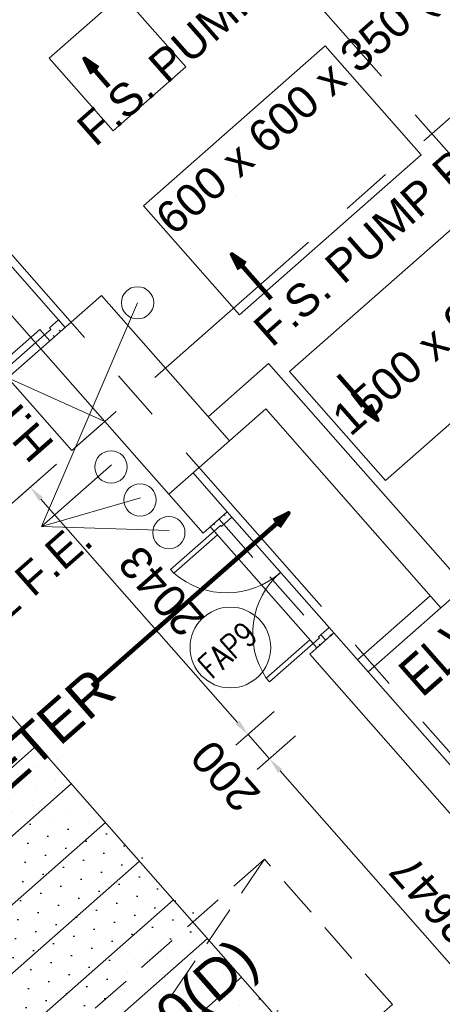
# Model space of a CAD drawing. Header units: millimetres. Extents: x 834119330 to 835277377, y 817781205 to 818243057.
# Tile 23 of 60: x 834337627 to 834340246, y 818026409 to 818032513. Entities that reach past the tile are written whole.
import ezdxf
from ezdxf.enums import TextEntityAlignment as Align

# ---------------------------------------------------------------- set-up
doc = ezdxf.new("R2010")
doc.units = ezdxf.units.MM
doc.header["$LTSCALE"] = 100
for name, pattern in [('CENTER', [2, 1.25, -0.25, 0.25, -0.25]), ('DASHDOT', [25.400000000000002, 12.7, -6.350000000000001, 0, -6.350000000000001]), ('Grid Line', [22.224999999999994, 12.7, -3.174999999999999, 3.174999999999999, -3.174999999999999]), ('HIDDENX2', [19.05, 12.7, -6.350000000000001]), ('PHANTOM', [63.50000000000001, 31.75, -6.350000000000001, 6.350000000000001, -6.350000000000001, 6.350000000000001, -6.350000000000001])]:
    doc.linetypes.add(name, pattern=pattern)
doc.layers.get('0').update_dxf_attribs({"lineweight": 0})
doc.layers.get('Defpoints').update_dxf_attribs({"lineweight": 0})
for name, color, linetype, lineweight in [('A-ANNO-NPLT', 5, 'CENTER', 13), ('A-WALL', 7, 'Continuous', 13), ('ATR01', 7, 'Continuous', 0), ('DLN020__', 6, 'DASHDOT', 0), ('DLN030_1', 1, 'Continuous', 0), ('DLN040__', 3, 'Continuous', 0), ('DLN050_A', 2, 'Continuous', 0), ('DLN210__', 7, 'Continuous', 0), ('DLN220__', 7, 'Continuous', 0), ('DLN240__', 1, 'Continuous', 0), ('DLN280__', 3, 'Continuous', 0), ('DLN325__', 7, 'Continuous', 0), ('DLN580__', 4, 'Continuous', 0), ('FITDOOR', 7, 'Continuous', 0), ('HATCH', 8, 'Continuous', 0), ('HCL246', 1, 'Continuous', 0), ('Pump House', 2, 'Continuous', 0), ('Pump Plinth', 4, 'Continuous', 13), ('Rev_D', 20, 'Continuous', 0), ('SITE BOUNDARY', 4, 'Continuous', 0)]:
    doc.layers.add(name, color=color, linetype=linetype, lineweight=lineweight)
doc.layers.add('DLN032__', color=7, linetype='Continuous')
doc.layers.add('DLN660', color=1, linetype='Continuous')
doc.styles.add('romans', font='romans.shx')
doc.styles.get("Standard").update_dxf_attribs({"font": 'swiss.ttf'})
doc.styles.add('StyleSwis721 Lt BT1', font='swissl.ttf')
doc.styles.add('Swis721tBT', font='swissl.ttf')
doc.dimstyles.new('INTDIM', dxfattribs={"dimtxt": 200, "dimasz": 125, "dimexe": 100, "dimexo": 150, "dimgap": 80, "dimtad": 1, "dimdec": 0, "dimzin": 11, "dimdsep": 46, "dimtxsty": 'StyleSwis721 Lt BT1', "dimblk1": '_Open3011', "dimblk2": '_Open3011', "dimsah": 1, "dimcen": -125, "dimclrd": 256, "dimclre": 256, "dimclrt": 2, "dimaunit": 1, "dimadec": 5, "dimazin": 0, "dimtfac": 1, "dimtdec": 0, "dimtofl": 0, "dimtmove": 2, "dimatfit": 3, "dimldrblk": '_Open3011', "dimfxl": 1, "dimtolj": 1, "dimtzin": 0, "dimlwd": -1, "dimlwe": -1, "dimarcsym": 0})

# ---------------------------------------------------------------- blocks, each defined once
blk = doc.blocks.new('DR1CL3')
at = {"layer": 'FITDOOR'}
for p, q in [((0, 0), (0, -37.5)), ((50, 0), (0, 0)), ((50, 0), (50, -50)), ((12, -37.5), (0, -37.5)), ((62.5, -50), (50, -50)), ((62.5, -50), (62.5, -125)), ((12, -87.5), (0, -87.5)), ((0, -87.5), (0, -125)), ((62.5, -125), (0, -125))]:
    blk.add_line(p, q, dxfattribs=at)
blk = doc.blocks.new('DR1CR3')
at = {"layer": 'FITDOOR'}
for p, q in [((-50, 0), (0, 0)), ((-50, 0), (-50, -50)), ((0, 0), (0, -37.5)), ((-62.5, -50), (-62.5, -125)), ((-62.5, -50), (-50, -50)), ((-12, -37.5), (0, -37.5)), ((-12, -87.5), (0, -87.5)), ((0, -87.5), (0, -125)), ((-62.5, -125), (0, -125))]:
    blk.add_line(p, q, dxfattribs=at)
blk = doc.blocks.new('d')
at = {"layer": 'FITDOOR', "color": 6}
for centre, radius, start, end in [((93949.55825221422, -51545.39865782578), 1249.999999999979, 269.9999999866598, 0), ((96449.55825221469, -51545.39865782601), 1249.99999999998, 180, 270)]:
    blk.add_arc(centre, radius, start, end, dxfattribs=at)
blk = doc.blocks.new('2.5m')
at = {"layer": 'FITDOOR', "extrusion": (0, 0, -1)}
for points in [[(-93949.558252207, -51545.39865778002), (-93949.55825220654, -52795.39865779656), (-93904.5582522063, -52795.39865779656), (-93904.558252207, -51545.39865777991), (-93949.55825220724, -51545.39865778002)], [(-96494.55825224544, -51545.39865777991), (-96494.55825224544, -52795.39865780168), (-96449.55825224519, -52795.39865780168), (-96449.55825224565, -51545.39865777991), (-96494.55825224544, -51545.39865777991)]]:
    blk.add_lwpolyline(points, dxfattribs=at)
at = {"layer": 'DLN240__'}
blk.add_blockref('d', (0, 0), dxfattribs=at)
at = {"layer": 'FITDOOR', "rotation": 180}
for name, p in [('DR1CR3', (93854.55825220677, -51545.39865777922)), ('DR1CL3', (96544.55825224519, -51545.39865777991))]:
    blk.add_blockref(name, p, dxfattribs=at)
blk = doc.blocks.new('FSHR-V02')
for p, q in [((0, 0), (600, -272.727272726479)), ((0, 0), (600, 0)), ((0, -272.727272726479), (0, 0)), ((600, 0), (600, -272.727272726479)), ((600, -272.727272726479), (0, -272.727272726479))]:
    blk.add_line(p, q)
blk = doc.blocks.new('*D117')
at = {"layer": 'Defpoints', "color": 0, "linetype": 'ByBlock', "transparency": 16777216}
for p in [(834337929.4519707, 818029823.6760938, -5.533628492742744e-07), (834337692.6643503, 818029615.2853163), (834339279.1668553, 818028290.039724, -5.533628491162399e-07)]:
    blk.add_point(p, dxfattribs=at)
at = {"layer": 'DLN240__', "linetype": 'ByBlock', "transparency": 16777216}
for p, q in [((834337854.3833976, 818029757.610147), (834337617.5957772, 818029549.2193696)), ((834338976.3130491, 818028156.7173095), (834337758.7302971, 818029540.2167431)), ((834339204.0982821, 818028223.9737772), (834338967.3104228, 818028015.5827895))]:
    blk.add_line(p, q, dxfattribs=at)
for points in [[(834337771.241726, 818029551.2277343), (834337746.2188683, 818029529.205752), (834337692.6643503, 818029615.2853163)], [(834338988.824478, 818028167.7283007), (834338963.8016202, 818028145.7063184), (834339042.3789959, 818028081.6487362)]]:
    blk.add_solid(points, dxfattribs=at)
at = {"layer": 'DLN240__', "color": 2, "linetype": 'ByBlock', "transparency": 16777216, "insert": (834338504.7345897, 818028969.2246332), "char_height": 200, "attachment_point": 5, "rotation": 131.35018694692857, "style": 'StyleSwis721 Lt BT1'}
blk.add_mtext('\\A1;2043', dxfattribs=at)
blk = doc.blocks.new('_Open301')
at = {"layer": 'Rev_D', "linetype": 'ByBlock'}
blk.add_line((0, 0), (-1, 0), dxfattribs=at)
blk = doc.blocks.new('_Open3011')
at = {"layer": 'ATR01', "linetype": 'ByBlock'}
blk.add_line((0, 0), (-1, 0), dxfattribs=at)
at = {"layer": 'ATR01', "linetype": 'ByBlock', "yscale": 1.119319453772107, "zscale": 0.008}
blk.add_blockref('_Open301', (0, 0), dxfattribs=at)
blk = doc.blocks.new('*D118')
at = {"layer": 'Defpoints', "color": 0, "linetype": 'ByBlock', "transparency": 16777216}
for p in [(834339279.1668553, 818028290.039724, -5.533628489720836e-07), (834339411.2987714, 818028139.9025981, -5.533628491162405e-07), (834339042.1537539, 818028081.4505064)]:
    blk.add_point(p, dxfattribs=at)
at = {"layer": 'DLN240__', "linetype": 'ByBlock', "transparency": 16777216}
for p, q in [((834339204.0982821, 818028223.9737772), (834338967.0851808, 818028015.3845598)), ((834339174.285647, 818027931.3133605), (834339042.1537539, 818028081.4505064)), ((834339336.2301981, 818028073.8366513), (834339099.2170739, 818027865.2474138))]:
    blk.add_line(p, q, dxfattribs=at)
at = {"layer": 'DLN240__', "color": 2, "linetype": 'ByBlock', "transparency": 16777216, "insert": (834338901.677575, 818027824.6095016), "char_height": 200, "attachment_point": 5, "rotation": 131.35018694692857, "style": 'StyleSwis721 Lt BT1'}
blk.add_mtext('\\A1;200', dxfattribs=at)
blk = doc.blocks.new('*D119')
at = {"layer": 'Defpoints', "color": 0, "linetype": 'ByBlock', "transparency": 16777216}
for p in [(834339411.298772, 818028139.9025993, -5.533628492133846e-07), (834339174.5850912, 818027931.5768943), (834341160.3157303, 818026152.5524884, -5.533628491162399e-07)]:
    blk.add_point(p, dxfattribs=at)
at = {"layer": 'DLN240__', "linetype": 'ByBlock', "transparency": 16777216}
for p, q in [((834339336.2301989, 818028073.8366525), (834339099.5165181, 818027865.5109476)), ((834340857.5357956, 818026019.2950864), (834339240.651038, 818027856.508321)), ((834341085.2471571, 818026086.4865416), (834340848.5331693, 818025878.1605664))]:
    blk.add_line(p, q, dxfattribs=at)
for points in [[(834339253.162467, 818027867.5193123), (834339228.1396092, 818027845.49733), (834339174.5850912, 818027931.5768943)], [(834340870.0472245, 818026030.3060776), (834340845.0243667, 818026008.2840953), (834340923.6017424, 818025944.2265131)]]:
    blk.add_solid(points, dxfattribs=at)
at = {"layer": 'DLN240__', "color": 2, "linetype": 'ByBlock', "transparency": 16777216, "insert": (834340186.3063334, 818027058.6593107), "char_height": 200, "attachment_point": 5, "rotation": 131.35018694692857, "style": 'StyleSwis721 Lt BT1'}
blk.add_mtext('\\A1;2647', dxfattribs=at)
blk = doc.blocks.new('500 width door')
at = {"layer": 'DLN210__', "lineweight": 30}
blk.add_line((7547.728520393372, 12120.83776676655), (7407.378520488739, 12120.83776700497), dxfattribs=at)
at = {"layer": 'DLN325__', "color": 6}
blk.add_arc((7411.249053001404, 12121.49990832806), 500.6771023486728, 269.5570714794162, 352.2717552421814, dxfattribs=at)
at = {"layer": 'FITDOOR'}
for p, q in [((7407.378520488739, 12076.97839212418), (7407.378520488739, 12120.83776700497)), ((7433.694145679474, 12120.83776700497), (7407.378520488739, 12120.83776700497)), ((7433.694145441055, 12112.41676700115), (7433.694145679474, 12120.83776700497)), ((7547.728520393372, 12085.75026667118), (7495.097270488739, 12085.7502669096)), ((7495.097270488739, 12076.97839188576), (7495.097270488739, 12085.7502669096)), ((7547.728520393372, 12120.83776676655), (7521.412895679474, 12120.83776664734)), ((7521.412895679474, 12112.41676676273), (7521.412895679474, 12120.83776664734)), ((7547.728520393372, 12085.75026667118), (7547.728520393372, 12120.83776676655)), ((7547.728520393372, 12085.75026667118), (7547.728520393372, 12054.17151665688)), ((7907.378520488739, 12085.75026535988), (7547.728520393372, 12085.75026667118)), ((7907.378520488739, 12085.75026535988), (7907.37852025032, 12054.17151534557)), ((7495.097270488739, 12076.97839188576), (7407.378520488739, 12076.97839212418)), ((7547.728520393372, 12054.17151665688), (7907.37852025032, 12054.17151534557))]:
    blk.add_line(p, q, dxfattribs=at)
blk = doc.blocks.new('*D196')
at = {"layer": 'Defpoints', "color": 0, "linetype": 'ByBlock', "transparency": 16777216}
for p in [(834335370.9318268, 818027038.9587039, 1.664477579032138e-05), (834337809.0040643, 818024268.6578757, 1.66447728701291e-05), (834337482.0670463, 818023980.9324011)]:
    blk.add_point(p, dxfattribs=at)
at = {"layer": 'DLN240__', "linetype": 'ByBlock', "transparency": 16777216}
for p, q in [((834335295.8628547, 818026972.8932106), (834334968.9429811, 818026685.1828241)), ((834335110.0774467, 818026676.1793461), (834337416.0015523, 818024056.0013733)), ((834337733.9350923, 818024202.5923823), (834337406.9980744, 818023914.8669077))]:
    blk.add_line(p, q, dxfattribs=at)
for points in [[(834335097.5659513, 818026665.1684304), (834335122.588942, 818026687.1902617), (834335044.0119529, 818026751.248318)], [(834337403.490057, 818024044.9904577), (834337428.5130477, 818024067.0122889), (834337482.0670462, 818023980.9324015)]]:
    blk.add_solid(points, dxfattribs=at)
at = {"layer": 'DLN240__', "color": 2, "linetype": 'ByBlock', "transparency": 16777216, "insert": (834336125.8258541, 818025245.3335805), "char_height": 200, "attachment_point": 5, "rotation": 131.34984124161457, "style": 'StyleSwis721 Lt BT1'}
blk.add_mtext('\\A1;3690', dxfattribs=at)
blk = doc.blocks.new('TRENCH')
at = {"linetype": 'ByBlock'}
h = blk.add_hatch(dxfattribs=at)
h.set_pattern_fill('DOTS', color=256, scale=74.99999999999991)
h.set_pattern_definition([(41.34984124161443, (-351035.2678678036, -2.172474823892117), (-33.96973129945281, 128.7086088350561), [0, -119.0625])])
h.paths.add_polyline_path([(-398418.0591776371, -20378.72356434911), (-395878.0591781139, -20378.72356470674), (-395878.0585567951, -24069.08437617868), (-398418.058557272, -24069.08437594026)])
at = {"layer": 'HCL246', "linetype": 'ByBlock'}
h = blk.add_hatch(dxfattribs=at)
h.set_pattern_fill('_USER', color=8, scale=309.9999999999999, pattern_type=0)
h.set_pattern_definition([(360, (-398418.058100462, -24069.08437594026), (-2.842170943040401e-14, 310), [])])
h.paths.add_polyline_path([(-395878.0585477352, -24069.08453270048), (-398418.058557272, -24069.08437594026), (-398418.0591971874, -20378.7233510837), (-395878.0591871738, -20378.72350796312)])
at = {"layer": 'HCL246', "color": 8, "linetype": 'ByBlock', "elevation": -1.663914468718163e-05}
blk.add_lwpolyline([(-395878.0585477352, -24069.08453270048), (-398418.058557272, -24069.08437594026), (-398418.0591971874, -20378.7233510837), (-395878.0591871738, -20378.72350796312)], close=True, dxfattribs=at)
blk = doc.blocks.new('A$C7285572E')
at = {"layer": 'A-ANNO-NPLT', "color": 3, "linetype": 'PHANTOM'}
blk.add_lwpolyline([(258.840146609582, 2.508328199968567, -0.1937461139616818), (226.494099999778, 18.00010000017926), (220.2767651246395, 12.52837960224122), (224.9013822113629, 7.273580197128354), (217.3780834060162, 0.6525137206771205), (222.6353030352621, -5.321091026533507, -0.2570627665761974), (231.1648360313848, -8.394748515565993), (245.8627809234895, -25.09553706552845), (259.9058339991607, -12.73659846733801)], format="xyb", close=True, dxfattribs=at)
blk = doc.blocks.new('Grid Line')
at = {"layer": 'DLN020__', "linetype": 'Grid Line'}
for p, q in [((5410.421154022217, -35085.25437045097), (5410.421154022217, 27470.98781502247)), ((7860.874400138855, -35085.25437045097), (7860.874400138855, 27470.98781490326)), ((-9985.196258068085, 0), (30672.1845228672, 1.192092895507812e-07))]:
    blk.add_line(p, q, dxfattribs=at)

msp = doc.modelspace()

# ---------------------------------------------------------------- hatches: boundary and pattern name
at = {"layer": 'A-WALL', "linetype": 'ByBlock'}
h = msp.add_hatch(dxfattribs=at)
h.set_pattern_fill('EARTH', color=1, scale=70, angle=45)
h.set_pattern_definition([(86.35019583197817, (834259067.9725451, 817913852.1457578), (-415.3024591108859, 471.894445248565), [444.5, -444.5]), (86.35019583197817, (834258901.6231256, 817913862.7567552), (-415.3024591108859, 471.894445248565), [444.5, -444.5]), (86.35019583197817, (834258735.273706, 817913873.3677526), (-415.3024591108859, 471.894445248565), [444.5, -444.5]), (176.3501958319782, (834258683.3608986, 817913932.3545582), (-471.894445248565, -415.3024591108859), [444.5, -444.5]), (176.3501958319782, (834258693.971896, 817914098.7039778), (-471.894445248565, -415.3024591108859), [444.5, -444.5]), (176.3501958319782, (834258704.5828934, 817914265.0533974), (-471.894445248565, -415.3024591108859), [444.5, -444.5])])
edge = h.paths.add_edge_path()
edge.add_line((834340573.9401423, 818045816.0773555), (834336024.7552061, 818041812.5042552))
edge.add_arc((834369885.5844324, 818077441.152635), 49152.37879555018, 226.457295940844, 266.4338080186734)
edge.add_line((834366828.2272502, 818028383.9522631), (834367803.587914, 818014432.7823398))
edge.add_line((834367803.587914, 818014432.7823398), (834358038.4785458, 818005838.6039642))
edge.add_line((834358038.4785458, 818005838.6039642), (834354765.1474665, 818002958.0774515))
edge.add_line((834354765.1474665, 818002958.0774515), (834360515.2826159, 817996424.3076239))
edge.add_line((834360515.2826159, 817996424.3076239), (834377661.1468215, 818011513.7640897))
edge.add_line((834377661.1468215, 818011513.7640897), (834376055.3816576, 818034955.0898898))
edge.add_arc((834369649.7554828, 818077415.8717787), 42941.23944780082, 227.3820118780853, 278.57893987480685, ccw=False)
at = {"layer": 'HATCH'}
h = msp.add_hatch(dxfattribs=at)
h.set_pattern_fill('ANSI37', color=8, scale=50.00000000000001)
h.set_pattern_definition([(86.3498412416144, (834357388.7276653, 818073559.8086872), (-158.4279560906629, 10.10669228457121), []), (176.3498412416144, (834357388.7276653, 818073559.8086872), (-10.10669228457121, -158.4279560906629), [])])
edge = h.paths.add_edge_path()
edge.add_line((834339724.6500934, 818035919.4590132), (834339570.7057986, 818035783.976806))
edge.add_arc((834370367.3776978, 818078400.1866382), 52579.23868342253, 234.1461824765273, 243.6197023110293)
edge.add_line((834347004.994723, 818031296.307793), (834343600.3842709, 818028299.9955753))
edge.add_line((834343600.3842709, 818028299.9955753), (834343732.5161878, 818028149.8584493))
edge.add_line((834343732.5161878, 818028149.8584493), (834347361.7511666, 818031343.8570784))
edge.add_arc((834370331.123165, 818078343.1681063), 52311.82741118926, 234.1915349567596, 243.954444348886, ccw=False)
at = {"layer": 'HATCH', "linetype": 'Continuous', "ltscale": 0.2}
h = msp.add_hatch(dxfattribs=at)
h.set_pattern_fill('DGN_ANSI31', color=8, scale=25, angle=-3.989509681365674e-09, style=0, pattern_type=2)
h.set_pattern_definition([(210.4004282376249, (848684328.1114694, 1012279243.278203), (40.1669417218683, -68.46172228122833), [])])
edge = h.paths.add_edge_path()
edge.add_line((834304369.9178588, 818035393.6443388), (834304072.4974862, 818035435.5383407))
edge.add_line((834304072.4974862, 818035435.5383408), (834304030.6783289, 818034793.0587554))
edge.add_line((834304030.6783288, 818034793.0587552), (834293138.2195108, 818027176.0337894))
edge.add_line((834293138.219511, 818027176.0337896), (834292658.3654084, 818027311.5582625))
edge.add_line((834292658.3654082, 818027311.5582626), (834292163.2810185, 818025227.6233453))
edge.add_line((834292163.2810189, 818025227.6233451), (834293757.0619063, 818024607.0308394))
edge.add_line((834293757.0619061, 818024607.0308394), (834294865.416257, 818023967.6404809))
edge.add_line((834294865.4162569, 818023967.6404808), (834296156.8742536, 818022940.0095154))
edge.add_line((834296156.8742537, 818022940.0095155), (834297099.8026237, 818021932.7953873))
edge.add_line((834297099.802624, 818021932.7953875), (834302306.6759403, 818016010.1479838))
edge.add_line((834302306.6759399, 818016010.1479838), (834273579.5777344, 817990755.1875517))
edge.add_line((834273579.5777347, 817990755.1875517), (834331000.8571684, 817925420.6441158))
edge.add_line((834331000.8571682, 817925420.6441162), (834375196.1992714, 817964315.8563646))
edge.add_line((834375196.1992713, 817964315.856364), (834374066.3398589, 817980996.7087481))
edge.add_line((834374066.3398589, 817980996.7087486), (834339463.320393, 818020376.0648733))
edge.add_arc((834328000.4580307, 818007970.7398579), 16890.50923650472, 47.2612146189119, 51.69748437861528)
edge.add_arc((834333427.8441128, 818015250.8383305), 7817.591371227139, 49.84168101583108, 69.23079940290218)
edge.add_arc((834333018.9148502, 818015427.2859437), 7810.301242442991, 65.96509768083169, 78.45877159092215)
edge.add_arc((834332634.573532, 818013897.0774372), 9386.730902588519, 78.02894900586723, 87.71232055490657)
edge.add_arc((834332591.446601, 818014607.765378), 8678.62508919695, 87.24053358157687, 99.73591736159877)
edge.add_line((834331123.8280873, 818023161.3979008), (834329930.938777, 818024516.8389789))
edge.add_line((834329930.9387771, 818024516.838979), (834326628.6112168, 818028269.1049356))
edge.add_line((834326628.6112167, 818028269.1049349), (834325599.3427485, 818029438.6882662))
edge.add_line((834325599.3427488, 818029438.6882665), (834316188.4252017, 818021156.3755944))
edge.add_line((834316188.4252015, 818021156.3755944), (834313686.4693277, 818024016.5062827))
edge.add_line((834313686.4693277, 818024016.5062826), (834313235.7130369, 818023646.4322566))
edge.add_line((834313235.7130369, 818023646.4322565), (834312968.6615137, 818023950.198931))
edge.add_line((834312968.6615137, 818023950.1989312), (834311053.4426948, 818022266.4655045))
edge.add_line((834311053.4426948, 818022266.4655044), (834308435.7527834, 818025244.0443176))
edge.add_line((834308435.7527835, 818025244.0443177), (834306762.32726, 818027183.250326))
edge.add_arc((834311650.6868776, 818031401.6292493), 6456.839822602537, 206.9382270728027, 220.7923428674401, ccw=False)
edge.add_arc((834329611.0852094, 818040528.5316589), 26603.21060789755, 202.0649511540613, 206.9382270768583, ccw=False)
edge.add_arc((834312203.3948425, 818033472.4028819), 7819.796721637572, 183.3977739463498, 202.064951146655, ccw=False)
edge.add_arc((834329308.2511154, 818034487.9516938), 24954.77403411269, 177.9200887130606, 183.3977739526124, ccw=False)

# ---------------------------------------------------------------- linework, layer by layer
at = {"layer": 'A-WALL', "color": 5, "lineweight": 13}
for centre, radius, start, end in [((834369905.030202, 818077552.9860284, 2.213451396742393e-07), 49265.00000000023, 224.2561152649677, 266.4194157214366), ((834369905.0300374, 818077552.9620454, 2.213456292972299e-07), 49764.97606628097, 224.2268588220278, 265.9149827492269)]:
    msp.add_arc(centre, radius, start, end, dxfattribs=at)
at = {"layer": 'Defpoints', "color": 8, "linetype": 'ByBlock', "elevation": 8.85551716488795e-07}
msp.add_lwpolyline([(834340573.9401423, 818045816.0773555), (834336024.7552061, 818041812.5042552, 0.1762213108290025), (834366828.2272502, 818028383.9522631), (834367803.587914, 818014432.7823398), (834358038.4785458, 818005838.6039642), (834354765.1474665, 818002958.0774515), (834360515.2826159, 817996424.3076239), (834377661.1468215, 818011513.7640897), (834376055.3816576, 818034955.0898898, -0.2271803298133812)], format="xyb", close=True, dxfattribs=at)
at = {"layer": 'DLN050_A'}
msp.add_circle((834338932.4019474, 818028621.0162526, 2.213324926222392e-07), 250.0000000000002, dxfattribs=at)
at = {"layer": 'DLN210__', "lineweight": 13}
for p, q in [((834338701.1905341, 818029703.5945079, 2.213451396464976e-07), (834338913.5862666, 818029462.2562654, 2.213387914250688e-07)), ((834338551.0534089, 818029571.4625907, 2.213451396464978e-07), (834338763.44914, 818029330.1243479, 2.213433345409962e-07)), ((834338913.5862666, 818029462.2562654, 2.213387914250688e-07), (834338763.44914, 818029330.1243479, 2.213433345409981e-07)), ((834339720.5756264, 818028545.3009512, 2.213451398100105e-07), (834340170.9870048, 818028941.6967018, 2.213451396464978e-07)), ((834339786.6415848, 818028470.2323883, 2.213451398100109e-07), (834340237.0529628, 818028866.6281388, 2.213451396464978e-07)), ((834339574.2458533, 818028711.5706317, 2.213433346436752e-07), (834339424.1087265, 818028579.4387145, 2.213433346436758e-07)), ((834339574.2458528, 818028711.5706313, 2.213451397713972e-07), (834340822.1461929, 818027293.6227582, 2.213451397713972e-07)), ((834339424.1087271, 818028579.4387151, 2.213451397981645e-07), (834340672.0090683, 818027161.4908426, 2.213451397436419e-07))]:
    msp.add_line(p, q, dxfattribs=at)
at = {"layer": 'DLN210__', "linetype": 'HIDDENX2', "ltscale": 0.25}
msp.add_line((834338862.7998499, 818029417.5604143, 2.213436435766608e-07), (834339523.4594373, 818028666.8747816, 2.213464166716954e-07), dxfattribs=at)
at = {"layer": 'DLN210__', "lineweight": 13, "elevation": 2.213482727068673e-07}
for points in [[(834338794.264307, 818030051.9295084), (834339169.6071209, 818030382.259301), (834340387.1900889, 818028998.7600558)], [(834338926.3962234, 818029901.7923832), (834339151.6019119, 818030099.990258), (834340237.0529628, 818028866.6281388)]]:
    msp.add_lwpolyline(points, dxfattribs=at)
at = {"layer": 'DLN210__', "lineweight": 13, "extrusion": (0, -3.388132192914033e-21, -1), "elevation": -2.213538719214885e-07}
msp.add_lwpolyline([(-834340237.0529628, 818028866.6281388), (-834340800.4074299, 818029362.4222682)], dxfattribs=at)
at = {"layer": 'DLN220__', "color": 4, "linetype": 'HIDDENX2', "ltscale": 0.2}
msp.add_line((834339143.8180625, 818027308.5094473, 2.213359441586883e-07), (834336408.3461971, 818023302.6230042, 2.213359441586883e-07), dxfattribs=at)
at = {"layer": 'DLN220__', "color": 4, "linetype": 'HIDDENX2', "ltscale": 0.2, "elevation": 2.213482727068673e-07}
msp.add_lwpolyline([(834339143.8180624, 818027308.5094473), (834335615.5727711, 818024203.4280546), (834336408.3420268, 818023302.6193345), (834339936.5873187, 818026407.7007277)], close=True, dxfattribs=at)
at = {"layer": 'DLN280__', "extrusion": (0, 0, -1)}
msp.add_line((834337758.2619083, 818030472.2853472, 2.213359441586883e-07), (834337758.2619083, 818030472.2853472, 2.213359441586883e-07), dxfattribs=at)
at = {"layer": 'DLN280__', "extrusion": (0, -3.388132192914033e-21, -1), "elevation": -2.213538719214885e-07}
msp.add_lwpolyline([(-834337758.2619083, 818030472.2853472), (-834338133.604723, 818030802.615139), (-834338926.3962234, 818029901.7923832), (-834338551.0534089, 818029571.4625907)], close=True, dxfattribs=at)
at = {"layer": 'DLN580__'}
for p, q in [((834337762.3335543, 818029371.4425647, 2.213482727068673e-07), (834338357.182857, 818030757.7696539)), ((834337762.3335544, 818029371.4425647, 2.213138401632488e-07), (834338554.1938795, 818029345.4505689, 2.213138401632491e-07))]:
    msp.add_line(p, q, dxfattribs=at)
at = {"layer": 'DLN580__', "elevation": 2.213482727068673e-07}
msp.add_lwpolyline([(834338195.6790732, 818029752.8190806), (834337762.3335544, 818029371.4425647), (834338375.7264931, 818029548.2371562), (834338375.7264931, 818029548.2371562)], dxfattribs=at)
at = {"layer": 'DLN580__'}
for centre in [(834338357.1828572, 818030757.7696538), (834338192.8324949, 818029740.0152321, 2.213026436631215e-07), (834338372.8799146, 818029535.4333079, 2.21302643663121e-07), (834338551.347301, 818029332.6467211, 2.213026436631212e-07)]:
    msp.add_circle(centre, 100.0000000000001, dxfattribs=at)
at = {"layer": 'Pump House', "color": 1}
for p, q in [((834337908.3946263, 818030604.4133846, 2.213158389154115e-07), (834336172.5121838, 818032576.8391789, 2.213158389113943e-07)), ((834335981.0833336, 818032491.6259121, 2.213112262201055e-07), (834337758.257615, 818030472.2815688, 2.213139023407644e-07)), ((834339545.2697382, 818028744.4952328, 2.213451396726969e-07), (834338942.5623813, 818029429.3316588, 2.213387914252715e-07)), ((834338831.4084332, 818029343.1930089, 2.213387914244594e-07), (834339445.706233, 818028645.1867397, 2.213451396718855e-07))]:
    msp.add_line(p, q, dxfattribs=at)
at = {"layer": 'Pump Plinth'}
for p, q in [((834338970.410254, 818031418.9943707, 2.213359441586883e-07), (834338970.410254, 818031418.9943707, 2.213359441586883e-07)), ((834339654.3412963, 818030641.8661525, 2.213359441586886e-07), (834339654.3412963, 818030641.8661525, 2.213359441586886e-07))]:
    msp.add_line(p, q, dxfattribs=at)
at = {"layer": 'Pump Plinth', "extrusion": (0.0001663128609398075, -0.0001889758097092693, 0.9999999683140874), "elevation": -15833.42597383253}
msp.add_lwpolyline([(834338645.1430904, 818032231.8709382), (834338194.7317194, 818031835.4751801), (834337798.3359616, 818032285.8865513), (834338248.747333, 818032682.2823081), (834338645.1430904, 818032231.8709382)], dxfattribs=at)
at = {"layer": 'Pump Plinth'}
for points, elevation in [([(834340114.9972032, 818031675.2412014), (834338988.9687593, 818030684.2518255), (834338394.3751336, 818031359.8688918), (834339520.4035777, 818032350.8582678)], -0.245167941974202), ([(834341020.3364949, 818030646.5341163), (834339894.308051, 818029655.5447402), (834339299.7144254, 818030331.1618066), (834340425.7428694, 818031322.1511825)], -0.590138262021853)]:
    msp.add_lwpolyline(points, close=True, dxfattribs=dict(at, elevation=elevation))

# ---------------------------------------------------------------- block references
at = {"layer": 'DLN032__', "linetype": 'ByBlock', "rotation": 41.3498412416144}
msp.add_blockref('TRENCH', (834620905.8586501, 818305474.6227244, 4.865028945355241e-09), dxfattribs=at)
at = {"layer": 'DLN210__', "extrusion": (4.084375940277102e-21, 3.594556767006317e-21, -1), "zscale": -1, "rotation": 318.6498041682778}
msp.add_blockref('500 width door', (-834352481.9465109, 818025257.073148, -2.213324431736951e-07), dxfattribs=at)
at = {"layer": 'DLN210__', "rotation": 221.3501958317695}
msp.add_blockref('500 width door', (834337127.1108243, 818042704.2649691, 2.21338791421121e-07), dxfattribs=at)
at = {"layer": 'DLN240__', "rotation": 311.3494866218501}
msp.add_blockref('2.5m', (834312727.1539829, 818137050.6948383, -3.262410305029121e-05), dxfattribs=at)
at = {"layer": 'DLN580__', "extrusion": (-1.50463276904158e-36, 1.97215226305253e-31, -1), "zscale": -1, "rotation": 48.64980417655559}
msp.add_blockref('FSHR-V02', (-834338154.6576605, 818030021.873971, -2.213138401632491e-07), dxfattribs=at)
at = {"layer": 'DLN660', "linetype": 'ByBlock', "xscale": 1000, "yscale": 1000, "zscale": 1000, "rotation": 359.9996454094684}
msp.add_blockref('A$C7285572E', (834108000.8885983, 818027128.4017447, 1.531087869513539e-05), dxfattribs=at)
at = {"layer": 'SITE BOUNDARY', "color": 1, "rotation": 41.35019583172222}
msp.add_blockref('Grid Line', (834334280.8036567, 818026612.5922757, 2.213451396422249e-07), dxfattribs=at)

# ---------------------------------------------------------------- texts
at = {"layer": 'DLN040__', "color": 0, "attachment_point": 1}
for s, insert, char_height, width, rotation, line_spacing_factor in [('F.S. PUMP PLINTH \\P600 x 600 x 350 (H)', (834337963.2843103, 818031869.3077852, 2.213670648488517e-07), 200.0000000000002, 6757.398768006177, 41.350195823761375, 2.206669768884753), ('F.S. PUMP PLINTH \\P1500 x 900 x 350 (H)', (834339057.5206673, 818030625.9632126, 2.213670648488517e-07), 200.0000000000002, 6757.398768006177, 41.350195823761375, 2.206669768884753), ('F.S. CHECK METER\\PCABINET\\P1500(W) X 600(D)', (834335611.9965997, 818026346.035861, 2.213490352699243e-07), 250.0000000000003, 5066.657564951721, 41.35019582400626, 2.206669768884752)]:
    msp.add_mtext(s, dxfattribs=dict(at, insert=insert, char_height=char_height, width=width, rotation=rotation, line_spacing_factor=line_spacing_factor))
at = {"layer": 'DLN040__', "color": 0, "insert": (834339955.7641588, 818028493.6760049, 2.213451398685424e-07), "char_height": 250.0000000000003, "attachment_point": 1, "rotation": 41.350195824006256, "line_spacing_factor": 2.206669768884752}
msp.add_mtext('{\\W0.8;ELV \\PEquipment \\PRm.}', dxfattribs=at)
at = {"layer": 'DLN050_A', "style": 'romans', "width": 0.8}
msp.add_text('FAP9', height=149.9999999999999, rotation=41.35021135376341, dxfattribs=at).set_placement((834338915.24342, 818028605.91546, 2.213324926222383e-07), align=Align.MIDDLE_CENTER)
at = {"layer": 'DLN580__'}
msp.add_text('H.R.', height=200.0000000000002, rotation=131.3501872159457, dxfattribs=at).set_placement((834337850.4549105, 818029884.3569355, 0.05623040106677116))
at = {"layer": 'DLN580__', "style": 'Swis721tBT'}
msp.add_text('CO2 F.E.', height=200.0000000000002, rotation=41.35021131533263, dxfattribs=at).set_placement((834337220.2118269, 818028495.8004296, 2.213207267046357e-07))

# ---------------------------------------------------------------- dimensions: what is measured, and where the dimension line sits
at = {"layer": 'DLN240__', "linetype": 'ByBlock'}
for base, p1, p2, angle, picture, middle in [((834337692.6643503, 818029615.2853163, 7.747079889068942e-07), (834339279.1668552, 818028290.0397239, 2.213451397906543e-07), (834337929.4519708, 818029823.6760938, 2.213451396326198e-07), 131.3501869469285, '*D117', (834338504.7345897, 818028969.2246332, 7.747079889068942e-07)), ((834339174.5850912, 818027931.5768943, 7.747079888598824e-07), (834341160.3157301, 818026152.5524883, 2.213451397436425e-07), (834339411.2987719, 818028139.9025991, 2.213451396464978e-07), 131.3501869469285, '*D119', (834340186.3063334, 818027058.6593107, 7.747079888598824e-07)), ((834337482.0670463, 818023980.9324011, -1.642333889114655e-05), (834335370.9318266, 818027038.9587039, 2.214368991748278e-07), (834337809.0040643, 818024268.6578757, 2.21433978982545e-07), 131.3498386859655, '*D196', (834336125.8258542, 818025245.3335804, -1.642333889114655e-05))]:
    dim = msp.add_linear_dim(base=base, p1=p1, p2=p2, angle=angle, dimstyle='INTDIM', override={"dimasz": 100, "dimexo": 100, "dimtix": 1, "dimtofl": 1, "dimfxl": 100, "dimarcsym": 2}, dxfattribs=at)
    dim.commit()
    dim.dimension.update_dxf_attribs({"geometry": picture, "text_midpoint": middle})
dim = msp.add_linear_dim(base=(834339042.1537539, 818028081.4505064, 7.747079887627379e-07), p1=(834339411.2987713, 818028139.9025981, 2.213451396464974e-07), p2=(834339279.1668552, 818028290.0397239, 2.213451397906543e-07), angle=131.3501869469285, dimstyle='INTDIM', override={"dimasz": 100, "dimexo": 100, "dimtix": 1, "dimtofl": 1, "dimfxl": 100, "dimarcsym": 2}, dxfattribs=at)
dim.commit()
dim.dimension.update_dxf_attribs({"geometry": '*D118', "text_midpoint": (834338901.677575, 818027824.6095016, 7.747079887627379e-07), "dimtype": 160})

# ---------------------------------------------------------------- leaders
at = {"layer": 'DLN030_1'}
for points in [[(834338027.5413593, 818032271.79279, 2.213670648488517e-07), (834338179.2107373, 818032099.4558915, 2.213670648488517e-07)], [(834338941.1908909, 818031059.2150586, 2.213670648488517e-07), (834339184.5237553, 818030782.723973, 2.213670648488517e-07)], [(834339844.9553858, 818030032.2973585, 2.213670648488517e-07), (834339601.6225206, 818030308.7884433, 2.213670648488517e-07)], [(834339293.3670363, 818029454.0543222, 2.213451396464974e-07), (834338076.4086301, 818028383.038328, 2.213451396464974e-07)]]:
    msp.add_leader(points, dimstyle='INTDIM', override={"dimtxt": 100, "dimasz": 100, "dimgap": 30, "dimtad": 0, "dimclrd": 0, "dimldrblk": 'Open30', "dimlwd": 65534}, dxfattribs=at)

doc.saveas('drawing.dxf')
